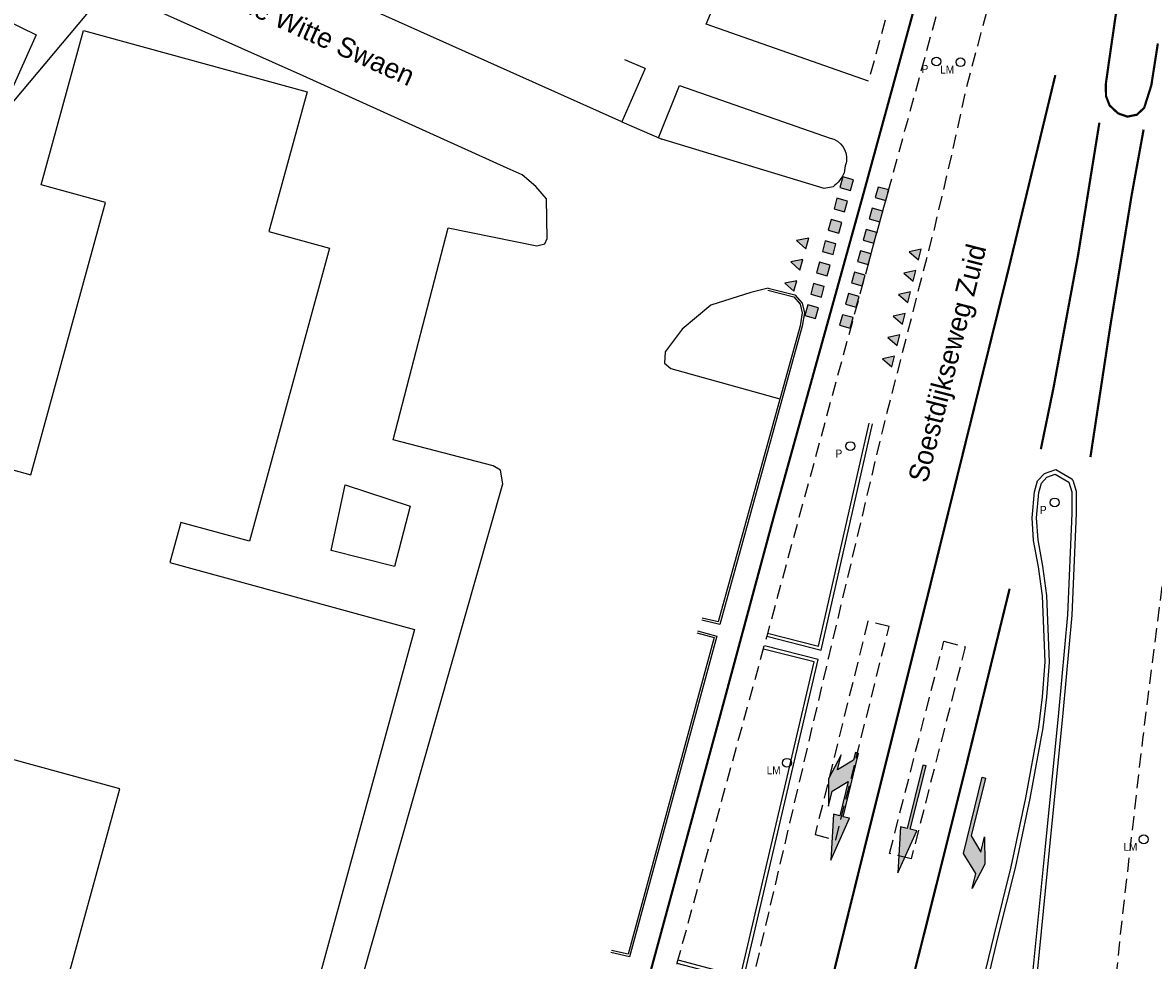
# Model space of a CAD drawing. Extents: x 141020 to 141442, y 457132 to 457664.
# Tile 11 of 18: x 141184 to 141235, y 457394 to 457436. Entities that reach past the tile are written whole.
import ezdxf

# ---------------------------------------------------------------- set-up
doc = ezdxf.new("R2010")
doc.units = 0
for name, pattern in [('030-270', [3, 0.3, -2.7]), ('1-1', [2, 1, -1]), ('3X1', [4, 3, -1]), ('DASHED', [19.05, 12.7, -6.35])]:
    doc.linetypes.add(name, pattern=pattern)
doc.layers.get('0').update_dxf_attribs({"linetype": 'CONTINUOUS'})
doc.layers.get('DEFPOINTS').update_dxf_attribs({"linetype": 'CONTINUOUS'})
for name, color, linetype in [('_METING 140603-BELIJNING-0.30-2.70 STREEP', 253, '030-270'), ('_METING 140603-BELIJNING-1-1 STREEP', 253, '1-1'), ('_METING 140603-BELIJNING-3-1 STREEP', 253, '3X1'), ('_METING 140603-BELIJNING-KANT STREEP', 253, 'CONTINUOUS'), ('_METING 140603-KANT ASFALT', 7, 'DASHED'), ('_METING 140603-LICHTMAST', 251, 'CONTINUOUS'), ('_METING 140603-MARKERING BLOKKEN', 253, 'CONTINUOUS'), ('_METING 140603-MARKERING PIJLEN', 253, 'CONTINUOUS'), ('_METING 140603-PAAL', 251, 'CONTINUOUS'), ('_METING 140603-VERKEERLUS', 251, 'DASHED'), ('_METING 140603-VOORKANT BAND', 7, 'CONTINUOUS'), ('GEO_Hoofdgebouw', 3, 'CONTINUOUS'), ('GEO_Kant verharding', 252, 'CONTINUOUS'), ('GEO_Overige lijn', 252, 'CONTINUOUS'), ('GEO_Straatnaam', 2, 'CONTINUOUS')]:
    doc.layers.add(name, color=color, linetype=linetype)
doc.styles.add('ARIAL', font='arial.ttf')
doc.styles.add('Style-LOW_RES_FILLED', font='LOW_RES_FILLED.shx')

# ---------------------------------------------------------------- blocks, each defined once
blk = doc.blocks.new('LICHTMAST_HANDHAVEN')
at = {"layer": '_METING 140603-LICHTMAST'}
blk.add_circle((0, 0), 0.2, dxfattribs=at)
at = {"layer": '_METING 140603-LICHTMAST', "style": 'ARIAL', "width": 0.9}
blk.add_attdef('LM', (-0.918, -0.517), '', height=0.36, rotation=360, dxfattribs=at)
blk = doc.blocks.new('AFZETPAAL_HANDHAVEN')
at = {"layer": '_METING 140603-PAAL'}
blk.add_circle((0, 0), 0.2, dxfattribs=at)
at = {"layer": '_METING 140603-PAAL', "style": 'ARIAL', "width": 0.9}
blk.add_attdef('P', (-0.918, -0.517), '', height=0.36, rotation=360, dxfattribs=at)

msp = doc.modelspace()

# ---------------------------------------------------------------- hatches: boundary and pattern name
at = {"layer": '_METING 140603-MARKERING BLOKKEN'}
h = msp.add_hatch(color=256, dxfattribs=at)
h.dxf.hatch_style = 1
h.paths.add_polyline_path([(141220.671, 457424.945), (141220.803, 457425.427), (141220.32, 457425.559), (141220.189, 457425.077)])
h.paths.add_polyline_path([(141220.407, 457423.981), (141220.539, 457424.463), (141220.057, 457424.595), (141219.925, 457424.113)])
h.paths.add_polyline_path([(141220.143, 457423.016), (141220.275, 457423.498), (141219.793, 457423.63), (141219.661, 457423.148)])
h.paths.add_polyline_path([(141221.462, 457427.839), (141221.594, 457428.321), (141221.112, 457428.453), (141220.98, 457427.971)])
h.paths.add_polyline_path([(141221.198, 457426.874), (141221.33, 457427.357), (141220.848, 457427.489), (141220.716, 457427.006)])
h.paths.add_polyline_path([(141220.935, 457425.91), (141221.067, 457426.392), (141220.584, 457426.524), (141220.452, 457426.042)])
h.paths.add_polyline_path([(141221.726, 457428.803), (141221.858, 457429.286), (141221.376, 457429.418), (141221.244, 457428.935)])
h = msp.add_hatch(color=256, dxfattribs=at)
h.dxf.hatch_style = 1
h.paths.add_polyline_path([(141223.325, 457428.346), (141223.46, 457428.828), (141222.978, 457428.962), (141222.844, 457428.48)])
h.paths.add_polyline_path([(141222.789, 457426.419), (141222.923, 457426.901), (141222.441, 457427.035), (141222.307, 457426.553)])
h.paths.add_polyline_path([(141222.521, 457425.456), (141222.655, 457425.938), (141222.173, 457426.072), (141222.039, 457425.59)])
h.paths.add_polyline_path([(141222.252, 457424.493), (141222.386, 457424.974), (141221.905, 457425.108), (141221.771, 457424.627)])
h.paths.add_polyline_path([(141221.984, 457423.529), (141222.118, 457424.011), (141221.637, 457424.145), (141221.502, 457423.663)])
h.paths.add_polyline_path([(141221.716, 457422.566), (141221.85, 457423.048), (141221.368, 457423.182), (141221.234, 457422.7)])
h.paths.add_polyline_path([(141223.057, 457427.383), (141223.191, 457427.864), (141222.71, 457427.998), (141222.575, 457427.517)])
h = msp.add_hatch(color=256, dxfattribs=at)
h.dxf.hatch_style = 1
h.paths.add_polyline_path([(141219.702, 457426.166), (141219.837, 457426.647), (141219.289, 457426.541)])
h.paths.add_polyline_path([(141219.432, 457425.203), (141219.567, 457425.684), (141219.018, 457425.579)])
h.paths.add_polyline_path([(141219.162, 457424.24), (141219.297, 457424.721), (141218.748, 457424.616)])
h = msp.add_hatch(color=256, dxfattribs=at)
h.dxf.hatch_style = 1
h.paths.add_polyline_path([(141224.803, 457425.669), (141224.923, 457426.154), (141224.378, 457426.031)])
h.paths.add_polyline_path([(141224.563, 457424.698), (141224.683, 457425.183), (141224.138, 457425.061)])
h.paths.add_polyline_path([(141224.323, 457423.727), (141224.443, 457424.212), (141223.897, 457424.09)])
h.paths.add_polyline_path([(141224.083, 457422.756), (141224.203, 457423.242), (141223.657, 457423.119)])
h.paths.add_polyline_path([(141223.842, 457421.786), (141223.962, 457422.271), (141223.417, 457422.149)])
h.paths.add_polyline_path([(141223.602, 457420.815), (141223.722, 457421.3), (141223.177, 457421.178)])
at = {"layer": '_METING 140603-MARKERING PIJLEN'}
for points in [[(141221.304, 457403.256), (141220.727, 457402.162), (141220.733, 457400.925), (141220.899, 457401.605), (141221.625, 457402.045), (141221.244, 457400.491), (141220.953, 457400.562), (141220.829, 457398.482), (141221.681, 457400.384), (141221.39, 457400.455), (141222.092, 457403.32), (141221.946, 457403.356), (141221.863, 457403.016), (141221.137, 457402.576)], [(141224.723, 457399.817), (141224.432, 457399.889), (141225.145, 457402.752), (141224.999, 457402.788), (141224.286, 457399.926), (141223.995, 457399.998), (141223.864, 457397.918)], [(141227.228, 457397.205), (141227.394, 457397.885), (141226.843, 457398.791), (141227.685, 457402.24), (141227.831, 457402.204), (141227.191, 457399.581), (141227.631, 457398.856), (141227.797, 457399.536), (141227.804, 457398.299)]]:
    msp.add_hatch(color=256, dxfattribs=at).paths.add_polyline_path(points)

# ---------------------------------------------------------------- linework, layer by layer
at = {"layer": '_METING 140603-BELIJNING-0.30-2.70 STREEP', "const_width": 0.1, "flags": 128}
msp.add_lwpolyline([(141207.986, 457376.162), (141210.404, 457385.07), (141212.734, 457393.665), (141215.904, 457405.318), (141218.247, 457414.013), (141222.256, 457428.455), (141225.357, 457439.779), (141228.525, 457451.411), (141231.686, 457462.916), (141235.056, 457474.706), (141238.471, 457486.136), (141242.191, 457497.543), (141246.398, 457508.749), (141248.577, 457513.988)], dxfattribs=at)
at = {"layer": '_METING 140603-BELIJNING-1-1 STREEP', "const_width": 0.1, "flags": 128}
for points in [[(141219.645, 457388.064), (141222.426, 457399.286), (141225.228, 457410.494), (141228.889, 457425.281), (141230.998, 457434.028)], [(141232.991, 457431.875), (141232.025, 457425.865), (141230.907, 457419.831), (141230.341, 457417.091)], [(141232.586, 457416.736), (141233.478, 457422.618), (141234.452, 457428.597), (141234.993, 457431.561)]]:
    msp.add_lwpolyline(points, dxfattribs=at)
at = {"layer": '_METING 140603-BELIJNING-3-1 STREEP', "const_width": 0.1, "flags": 128}
msp.add_lwpolyline([(141223.081, 457387.358), (141225.053, 457395.13), (141226.862, 457402.353), (141228.929, 457410.776)], dxfattribs=at)
at = {"layer": '_METING 140603-BELIJNING-KANT STREEP', "const_width": 0.1}
msp.add_lwpolyline([(141236.104, 457450.742), (141235.358, 457446.698), (141234.603, 457442.042), (141233.806, 457437.258), (141233.421, 457434.605), (141233.287, 457433.648), (141233.289, 457433.079), (141233.456, 457432.653), (141233.839, 457432.295), (141234.255, 457432.149), (141234.686, 457432.234), (141235.019, 457432.544), (141235.342, 457433.56), (141235.638, 457435.46)], dxfattribs=at)
at = {"layer": '_METING 140603-KANT ASFALT', "ltscale": 0.05, "flags": 128}
for points in [[(141257.867, 457508.253), (141254.149, 457496.956), (141251.939, 457489.566), (141249.476, 457481.071), (141247.107, 457472.091), (141245.061, 457463.453), (141244.292, 457459.685), (141242.395, 457450.57), (141240.61, 457441.401), (141238.961, 457431.974), (141237.415, 457422.331), (141236.095, 457413.082), (141234.942, 457403.949), (141233.926, 457395.05), (141233, 457385.802), (141232.126, 457376.56), (141231.671, 457372.082), (141231.51, 457370.803), (141231.348, 457369.273)], [(141244.368, 457506.729), (141241.96, 457500.053), (141239.721, 457493.454), (141237.639, 457487.075), (141234.539, 457477.175), (141232.412, 457469.398), (141228.601, 457455.903), (141225.8, 457445.666), (141222.54, 457433.755)], [(141246.437, 457505.95), (141244.629, 457501.167), (141241.625, 457492.553), (141238.686, 457483.261), (141235.895, 457473.855), (141232.94, 457463.472), (141230.312, 457453.925), (141227.061, 457442.035), (141223.194, 457427.922), (141220.823, 457419.253), (141217.932, 457408.624), (141213.871, 457393.822), (141209.435, 457377.569), (141209.312, 457377.054)], [(141248.034, 457505.397), (141246.498, 457500.588), (141243.587, 457491.487), (141240.887, 457482.775), (141238.021, 457473.188), (141235.106, 457463.057), (141232.372, 457453.212), (141229.12, 457441.53), (141226.951, 457433.394), (141226.301, 457430.436), (141225.506, 457427.048), (141223.2, 457418.077), (141220.715, 457407.609), (141217.996, 457396.028), (141215.783, 457386.585), (141212.499, 457371.287)]]:
    msp.add_lwpolyline(points, dxfattribs=at)
at = {"layer": '_METING 140603-MARKERING BLOKKEN'}
for points in [[(141221.726, 457428.803), (141221.858, 457429.286), (141221.376, 457429.418), (141221.244, 457428.935)], [(141223.325, 457428.346), (141223.46, 457428.828), (141222.978, 457428.962), (141222.844, 457428.48)], [(141221.462, 457427.839), (141221.594, 457428.321), (141221.112, 457428.453), (141220.98, 457427.971)], [(141223.057, 457427.383), (141223.191, 457427.864), (141222.71, 457427.998), (141222.575, 457427.517)], [(141223.057, 457427.383), (141223.191, 457427.864), (141222.71, 457427.998), (141222.575, 457427.517)], [(141221.198, 457426.874), (141221.33, 457427.357), (141220.848, 457427.489), (141220.716, 457427.006)], [(141219.702, 457426.166), (141219.837, 457426.647), (141219.289, 457426.541), (141219.289, 457426.541)], [(141222.789, 457426.419), (141222.923, 457426.901), (141222.441, 457427.035), (141222.307, 457426.553)], [(141220.935, 457425.91), (141221.067, 457426.392), (141220.584, 457426.524), (141220.452, 457426.042)], [(141222.521, 457425.456), (141222.655, 457425.938), (141222.173, 457426.072), (141222.039, 457425.59)], [(141224.803, 457425.669), (141224.923, 457426.154), (141224.378, 457426.031), (141224.378, 457426.031)], [(141219.432, 457425.203), (141219.567, 457425.684), (141219.018, 457425.579), (141219.018, 457425.579)], [(141220.671, 457424.945), (141220.803, 457425.427), (141220.32, 457425.559), (141220.189, 457425.077)], [(141222.252, 457424.493), (141222.386, 457424.974), (141221.905, 457425.108), (141221.771, 457424.627)], [(141224.563, 457424.698), (141224.683, 457425.183), (141224.138, 457425.061), (141224.138, 457425.061)], [(141219.162, 457424.24), (141219.297, 457424.721), (141218.748, 457424.616), (141218.748, 457424.616)], [(141220.407, 457423.981), (141220.539, 457424.463), (141220.057, 457424.595), (141219.925, 457424.113)], [(141221.984, 457423.529), (141222.118, 457424.011), (141221.637, 457424.145), (141221.502, 457423.663)], [(141224.323, 457423.727), (141224.443, 457424.212), (141223.897, 457424.09), (141223.897, 457424.09)], [(141220.143, 457423.016), (141220.275, 457423.498), (141219.793, 457423.63), (141219.661, 457423.148)], [(141221.716, 457422.566), (141221.85, 457423.048), (141221.368, 457423.182), (141221.234, 457422.7)], [(141224.083, 457422.756), (141224.203, 457423.242), (141223.657, 457423.119), (141223.657, 457423.119)], [(141223.842, 457421.786), (141223.962, 457422.271), (141223.417, 457422.149), (141223.417, 457422.149)], [(141223.602, 457420.815), (141223.722, 457421.3), (141223.177, 457421.178), (141223.177, 457421.178)]]:
    msp.add_lwpolyline(points, close=True, dxfattribs=at)
at = {"layer": '_METING 140603-MARKERING PIJLEN', "flags": 128}
for points in [[(141221.304, 457403.256), (141220.727, 457402.162), (141220.733, 457400.925), (141220.899, 457401.605), (141221.625, 457402.045), (141221.244, 457400.491), (141220.953, 457400.562), (141220.829, 457398.482), (141221.681, 457400.384), (141221.39, 457400.455), (141222.092, 457403.32), (141221.946, 457403.356), (141221.863, 457403.016), (141221.137, 457402.576)], [(141224.723, 457399.817), (141224.432, 457399.889), (141225.145, 457402.752), (141224.999, 457402.788), (141224.286, 457399.926), (141223.995, 457399.998), (141223.864, 457397.918)], [(141227.228, 457397.205), (141227.394, 457397.885), (141226.843, 457398.791), (141227.685, 457402.24), (141227.831, 457402.204), (141227.191, 457399.581), (141227.631, 457398.856), (141227.797, 457399.536), (141227.804, 457398.299)]]:
    msp.add_lwpolyline(points, close=True, dxfattribs=at)
at = {"layer": '_METING 140603-VERKEERLUS', "ltscale": 0.05}
for points in [[(141221.058, 457399.404), (141223.471, 457409.063), (141222.511, 457409.303), (141220.124, 457399.652)], [(141226.923, 457408.149), (141224.472, 457398.54), (141223.493, 457398.785), (141225.955, 457408.402)]]:
    msp.add_lwpolyline(points, close=True, dxfattribs=at)
at = {"layer": '_METING 140603-VOORKANT BAND', "ltscale": 0.05}
msp.add_line((141231.794, 457415.697), (141231.747, 457415.757), dxfattribs=at)
for points in [[(141218.005, 457424.387), (141219.211, 457424.076), (141219.532, 457423.705), (141219.646, 457423.267), (141219.542, 457422.655), (141215.805, 457409.152), (141214.99, 457409.351)], [(141217.98, 457424.29), (141219.156, 457423.987), (141219.441, 457423.657), (141219.544, 457423.263), (141219.444, 457422.677), (141215.734, 457409.272), (141215.014, 457409.448)], [(141217.932, 457408.624), (141220.394, 457407.998), (141222.722, 457418.234)], [(141217.969, 457408.769), (141220.282, 457408.181), (141222.576, 457418.267)], [(141227.399, 457391.651), (141228.223, 457395.082), (141229.002, 457398.191), (141229.657, 457401.314), (141230.249, 457404.507), (141230.414, 457405.888), (141230.536, 457407.46), (141230.477, 457408.957), (141230.41, 457410.457), (141230.24, 457411.76), (141230.017, 457412.959), (141229.95, 457413.985), (141230.052, 457415.169), (141230.192, 457415.653), (141230.501, 457415.998), (141231.018, 457416.18), (141231.747, 457415.757)], [(141227.593, 457391.603), (141228.417, 457395.034), (141229.197, 457398.146), (141229.853, 457401.275), (141230.447, 457404.477), (141230.613, 457405.868), (141230.736, 457407.456), (141230.677, 457408.965), (141230.609, 457410.474), (141230.438, 457411.791), (141230.216, 457412.984), (141230.151, 457413.983), (141230.25, 457415.132), (141230.371, 457415.554), (141230.616, 457415.826), (141230.997, 457415.961), (141231.613, 457415.603), (141231.748, 457415.159), (141231.746, 457414.184), (141231.551, 457409.592), (141231.145, 457405.158), (141230.52, 457398.956), (141229.607, 457389.75)], [(141231.794, 457415.697), (141231.948, 457415.188), (141231.946, 457414.18), (141231.751, 457409.579), (141231.344, 457405.139), (141230.719, 457398.936), (141229.806, 457389.731)], [(141214.795, 457408.876), (141215.674, 457408.634), (141211.728, 457394.105), (141210.884, 457394.301)], [(141214.768, 457408.78), (141215.551, 457408.564), (141211.657, 457394.224), (141210.907, 457394.398)], [(141213.871, 457393.822), (141216.862, 457393.034), (141220.256, 457407.568), (141217.83, 457408.187)], [(141213.909, 457393.967), (141216.751, 457393.218), (141220.077, 457407.459), (141217.793, 457408.042)]]:
    msp.add_lwpolyline(points, dxfattribs=at)
at = {"layer": 'DEFPOINTS', "color": 6}
msp.add_lwpolyline([(141233.947, 457270.114), (141365.557, 457426.961), (141256.013, 457518.88), (141124.402, 457362.032)], close=True, dxfattribs=at)
at = {"layer": 'GEO_Hoofdgebouw', "flags": 128}
for points in [[(141187.003, 457436.048), (141197.13, 457433.275), (141195.397, 457426.945), (141198.149, 457426.191), (141194.518, 457412.929), (141191.415, 457413.778), (141190.917, 457411.958), (141201.996, 457408.924), (141192.342, 457373.667), (141188.696, 457374.665), (141186.437, 457366.415), (141173.064, 457370.077), (141173.439, 457371.446), (141167.108, 457373.179)], [(141173.208, 457384.764), (141176.94, 457383.742), (141176.309, 457381.44), (141178.482, 457380.845), (141179.64, 457385.076), (141183.781, 457383.942), (141188.647, 457401.711), (141178.328, 457404.537), (141179.783, 457411.49), (141181.898, 457410.911), (141183.368, 457416.277), (141184.63, 457415.931), (141188.008, 457428.265), (141185.09, 457429.064), (141187.003, 457436.048)]]:
    msp.add_lwpolyline(points, dxfattribs=at)
at = {"layer": 'GEO_Kant verharding', "flags": 128}
for points in [[(141222.54, 457433.755), (141215.189, 457436.331), (141222.06, 457452.783), (141227.077, 457450.644)], [(141211.377, 457431.91), (141177.434, 457447.13)], [(141203.515, 457427.119), (141207.526, 457426.294), (141207.893, 457426.396), (141207.991, 457426.628), (141207.962, 457428.426), (141207.48, 457428.988), (141206.864, 457429.512), (141206.188, 457429.814), (141196.957, 457433.99), (141183.192, 457440.143), (141182.415, 457440.248), (141181.342, 457439.768), (141180.851, 457439.009), (141180.564, 457438.327), (141180.694, 457437.905), (141184.873, 457435.855), (141171.868, 457406.748)], [(141212.43, 457434.33), (141211.377, 457431.91)], [(141212.43, 457434.33), (141211.506, 457434.714)], [(141213.042, 457431.193), (141213.99, 457433.563), (141220.802, 457431.179)], [(141220.943, 457428.977), (141220.532, 457428.894), (141213.185, 457431.132)], [(141221.491, 457429.919), (141221.435, 457429.611)], [(141201.029, 457417.519), (141203.515, 457427.119)], [(141218.005, 457424.387), (141217.218, 457424.188), (141215.403, 457423.61), (141214.108, 457422.524), (141213.335, 457421.499), (141213.305, 457420.982), (141213.596, 457420.739), (141218.529, 457419.37)], [(141205.984, 457415.527), (141205.884, 457416.141), (141205.557, 457416.339), (141201.029, 457417.519)], [(141195.517, 457378.732), (141205.984, 457415.527)], [(141198.854, 457415.478), (141201.797, 457414.512), (141201.09, 457411.776), (141198.218, 457412.506), (141198.854, 457415.478)]]:
    msp.add_lwpolyline(points, dxfattribs=at)
at = {"layer": 'GEO_Kant verharding', "extrusion": (0, 0, -1)}
for centre, radius, start, end in [((-141220.595, 457430.247), 0.955, 102.5228, 188.2376), ((-141220.523, 457430.269), 1.03, 188.8934, 199.8839), ((-141220.019, 457430.202), 1.534, 202.6478, 232.977)]:
    msp.add_arc(centre, radius, start, end, dxfattribs=at)
at = {"layer": 'GEO_Overige lijn', "flags": 128}
msp.add_lwpolyline([(141211.377, 457431.91), (141213.185, 457431.132)], dxfattribs=at)

# ---------------------------------------------------------------- block references
for name, p, values in [('AFZETPAAL_HANDHAVEN', (141225.614, 457434.645), {'P': '  P'}), ('LICHTMAST_HANDHAVEN', (141226.707, 457434.611), {'LM': 'LM'}), ('AFZETPAAL_HANDHAVEN', (141221.717, 457417.233), {'P': '  P'}), ('AFZETPAAL_HANDHAVEN', (141230.97, 457414.682), {'P': '  P'}), ('LICHTMAST_HANDHAVEN', (141218.851, 457402.895), {'LM': 'LM'}), ('LICHTMAST_HANDHAVEN', (141234.999, 457399.428), {'LM': 'LM'})]:
    msp.add_blockref(name, p).add_auto_attribs(values)

# ---------------------------------------------------------------- texts
at = {"layer": 'GEO_Straatnaam', "style": 'Style-LOW_RES_FILLED'}
for s, rotation, p in [('de Witte Swaen', 335.6651, (141194.048, 457436.985)), ('Soestdijkseweg Zuid', 75.8804, (141225.194, 457415.529))]:
    msp.add_text(s, height=0.9, rotation=rotation, dxfattribs=at).set_placement(p)

doc.saveas('drawing.dxf')
